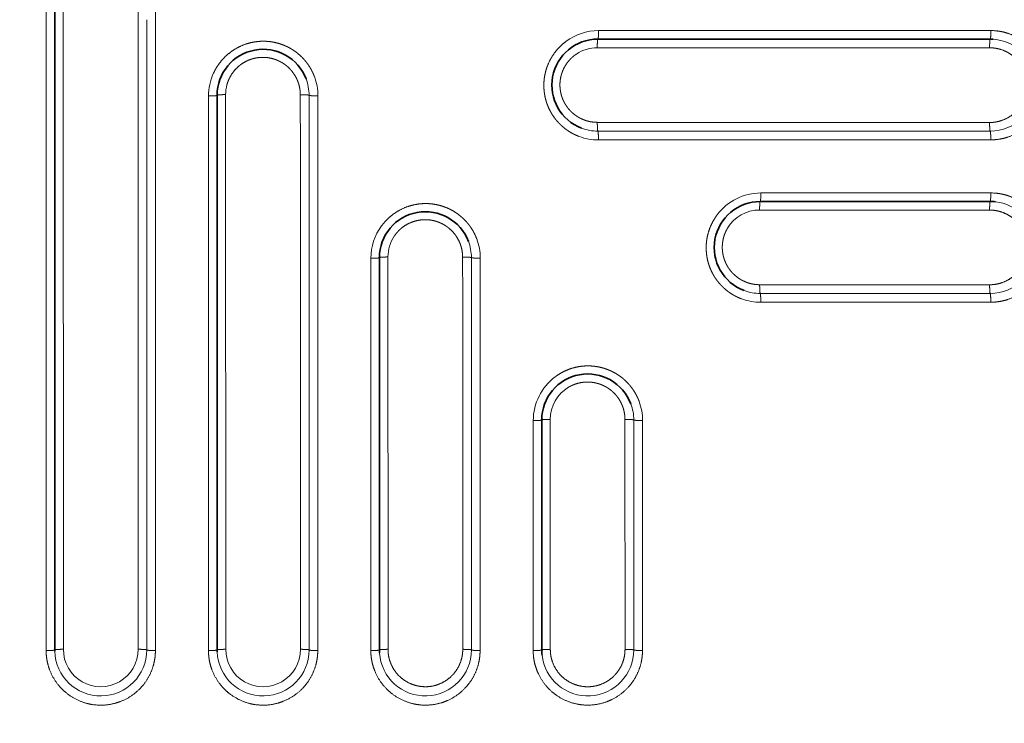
# Model space of a CAD drawing. Extents: x 117 to 1015, y -24 to 896.
# Tile 9 of 24: x 736 to 907, y 98 to 220. Entities that reach past the tile are written whole.
import ezdxf
from ezdxf.enums import TextEntityAlignment as Align

# ---------------------------------------------------------------- set-up
doc = ezdxf.new("R2010")
doc.units = 0
doc.layers.get('0').update_dxf_attribs({"lineweight": 13})
doc.styles.get("Standard").update_dxf_attribs({"font": 'isocp.shx'})
doc.dimstyles.get("Standard").update_dxf_attribs({"dimtxt": 2.5, "dimasz": 2.5, "dimexe": 1.25, "dimexo": 0.625, "dimtad": 1, "dimcen": 2.5, "dimadec": 0, "dimazin": 0, "dimtfac": 1, "dimtmove": 0, "dimatfit": 0, "dimfxl": 0, "dimarcsym": 0})

# ---------------------------------------------------------------- blocks, each defined once
blk = doc.blocks.new('*D')
at = {"color": 7, "lineweight": 13}
for p, q in [((222.5, 820.5), (131.37, 820.5)), ((133.37, 20.5), (133.37, 820.5)), ((524.07, 494.39), (625.89, 387.57)), ((194.5, 48.5), (194.5, -23.6)), ((994.5, 48.5), (994.5, -23.6)), ((222.5, 20.5), (131.37, 20.5)), ((194.5, -21.6), (994.5, -21.6))]:
    blk.add_line(p, q, dxfattribs=at)
for points in [[(133.89, 818.57), (133.37, 820.5), (132.85, 818.57)], [(564.81, 452.39), (563.11, 453.43), (564.06, 451.68)], [(624.19, 388.61), (625.89, 387.57), (624.94, 389.32)], [(132.85, 22.43), (133.37, 20.5), (133.89, 22.43)], [(196.43, -21.08), (194.5, -21.6), (196.43, -22.12)], [(992.57, -22.12), (994.5, -21.6), (992.57, -21.08)]]:
    blk.add_lwpolyline(points, dxfattribs=at)
for s, rotation, p, p2 in [('%%c', 313.6296, (525.52, 495.77), (532.6, 488.33)), ('91', 313.6296, (533.29, 487.61), (551.98, 468)), ('800', 90, (131.37, 399.48), (131.37, 441.52))]:
    blk.add_text(s, height=14, rotation=rotation, dxfattribs=at).set_placement(p, p2, align=Align.FIT)
blk.add_text('800', height=14, dxfattribs=at).set_placement((573.48, -19.6), (615.52, -19.6), align=Align.FIT)
blk = doc.blocks.new('BLOCK8')
at = {"color": 7, "lineweight": 13}
for p, q in [((145.8, -310.12), (145.81, -185.42)), ((148.78, -185.42), (148.79, -309.89)), ((161.79, -309.89), (161.78, -197.48)), ((163.29, -200.38), (163.29, -310)), ((164.81, -200.5), (164.8, -310.11)), ((310.11, -202.27), (241.88, -202.28)), ((309.89, -205.26), (241.65, -205.25)), ((174.03, -310.11), (174.04, -213.65)), ((177.03, -309.89), (177.02, -213.41)), ((248.51, -218.25), (309.89, -218.26)), ((251.24, -219.76), (310, -219.76)), ((251.35, -221.29), (310.1, -221.27)), ((190.01, -223.35), (190.02, -309.89)), ((191.53, -226.18), (191.53, -310)), ((193.05, -226.29), (193.04, -310.11)), ((310.1, -230.51), (270.11, -230.52)), ((309.9, -233.49), (269.89, -233.48)), ((202.27, -310.11), (202.28, -241.88)), ((205.26, -309.89), (205.25, -241.65)), ((272.46, -246.47), (309.9, -246.48)), ((274.99, -248), (310, -248)), ((218.25, -248.51), (218.26, -309.89)), ((275.09, -249.53), (310.1, -249.52)), ((219.76, -251.24), (219.76, -310)), ((221.29, -251.35), (221.27, -310.1)), ((230.51, -310.1), (230.52, -270.11)), ((233.49, -309.9), (233.48, -269.89)), ((246.47, -272.46), (246.48, -309.9)), ((248, -274.99), (248, -310)), ((249.53, -275.09), (249.52, -310.1))]:
    blk.add_line(p, q, dxfattribs=at)
at = {"color": 7, "lineweight": 35}
for p, q in [((147.29, -310), (147.29, -185.29)), ((241.76, -203.77), (310, -203.77)), ((175.53, -310), (175.53, -213.53)), ((270, -232), (310, -232)), ((203.76, -310), (203.76, -241.77)), ((232, -310), (232, -270))]:
    blk.add_line(p, q, dxfattribs=at)
at = {"color": 7, "lineweight": 13, "ltscale": 0.069456}
blk.add_line((164.81, -197.72), (164.81, -200.5), dxfattribs=at)
at = {"color": 7, "lineweight": 13, "ltscale": 0.24792}
blk.add_line((190, -213.43), (190.01, -223.35), dxfattribs=at)
at = {"color": 7, "lineweight": 13, "ltscale": 0.248311}
blk.add_line((191.53, -213.53), (191.53, -223.46), dxfattribs=at)
at = {"color": 7, "lineweight": 13, "ltscale": 0.248703}
blk.add_line((193.05, -223.57), (193.06, -213.62), dxfattribs=at)
at = {"color": 7, "lineweight": 13, "ltscale": 0.171174}
for p, q in [((248.51, -218.25), (241.66, -218.23)), ((218.23, -241.66), (218.25, -248.51))]:
    blk.add_line(p, q, dxfattribs=at)
at = {"color": 7, "lineweight": 13, "ltscale": 0.171443}
for p, q in [((248.62, -219.76), (241.76, -219.76)), ((219.76, -241.76), (219.76, -248.62))]:
    blk.add_line(p, q, dxfattribs=at)
at = {"color": 7, "lineweight": 13, "ltscale": 0.065445}
blk.add_line((251.24, -219.76), (248.62, -219.76), dxfattribs=at)
at = {"color": 7, "lineweight": 13, "ltscale": 0.171709}
for p, q in [((241.86, -221.3), (248.73, -221.29)), ((221.29, -248.73), (221.3, -241.86))]:
    blk.add_line(p, q, dxfattribs=at)
at = {"color": 7, "lineweight": 13, "ltscale": 0.065549}
blk.add_line((248.73, -221.29), (251.35, -221.29), dxfattribs=at)
at = {"color": 7, "lineweight": 13, "ltscale": 0.067872}
blk.add_line((191.53, -223.46), (191.53, -226.18), dxfattribs=at)
at = {"color": 7, "lineweight": 13, "ltscale": 0.067978}
blk.add_line((193.05, -226.29), (193.05, -223.57), dxfattribs=at)
at = {"color": 7, "lineweight": 13, "ltscale": 0.063913}
for p, q in [((272.46, -246.47), (269.9, -246.47)), ((246.47, -269.9), (246.47, -272.46))]:
    blk.add_line(p, q, dxfattribs=at)
at = {"color": 7, "lineweight": 13, "ltscale": 0.064013}
for p, q in [((272.56, -248), (270, -248)), ((248, -270), (248, -272.56))]:
    blk.add_line(p, q, dxfattribs=at)
at = {"color": 7, "lineweight": 13, "ltscale": 0.060858}
for p, q in [((274.99, -248), (272.56, -248)), ((248, -272.56), (248, -274.99))]:
    blk.add_line(p, q, dxfattribs=at)
at = {"color": 7, "lineweight": 13, "ltscale": 0.065446}
blk.add_line((219.76, -248.62), (219.76, -251.24), dxfattribs=at)
at = {"color": 7, "lineweight": 13, "ltscale": 0.065546}
blk.add_line((221.29, -251.35), (221.29, -248.73), dxfattribs=at)
at = {"color": 7, "lineweight": 13, "ltscale": 0.064113}
for p, q in [((270.09, -249.53), (272.66, -249.53)), ((249.53, -272.66), (249.53, -270.09))]:
    blk.add_line(p, q, dxfattribs=at)
at = {"color": 7, "lineweight": 13, "ltscale": 0.060953}
for p, q in [((272.66, -249.53), (275.09, -249.53)), ((249.53, -275.09), (249.53, -272.66))]:
    blk.add_line(p, q, dxfattribs=at)
at = {"color": 7, "lineweight": 13, "ltscale": 0.006558}
blk.add_line((145.8, -310.12), (145.8, -310.38), dxfattribs=at)
at = {"color": 7, "lineweight": 35, "ltscale": 0.005523}
blk.add_line((147.29, -310), (147.3, -310.22), dxfattribs=at)
at = {"color": 7, "lineweight": 35}
for centre, radius, start, end in [((241.76, -211.76), 8, 90, 249.234), ((310, -211.76), 8, 86.223, 90), ((183.53, -213.53), 8, 20.9556, 180.0003), ((270, -240), 8, 90, 249.4951), ((310, -240), 8, 83.5537, 90), ((211.76, -241.77), 8, 20.766, 180.0007), ((255, -255), 100, 270, 360), ((240, -270), 8, 20.5049, 180), ((183.53, -310), 8, 180, 182.4087), ((211.76, -310), 8, 180, 183.777), ((240, -310), 8, 180, 186.4463)]:
    blk.add_arc(centre, radius, start, end, dxfattribs=at)
at = {"color": 7, "lineweight": 13}
for centre, radius, start, end in [((241.88, -211.78), 9.5, 90.0095, 126.4192), ((310, -211.76), 8, 270.0268, 86.1913), ((310.11, -211.77), 9.5, 86.2307, 90.0085), ((241.65, -211.75), 6.5, 89.9909, 123.9411), ((183.54, -213.65), 9.5, 155.8148, 179.9943), ((183.58, -213.61), 9.49, 359.911, 20.8842), ((183.52, -213.41), 6.5, 164.8573, 180.0054), ((183.53, -213.53), 8, 0.0042, 20.9533), ((241.84, -211.81), 9.49, 249.3024, 270.0898), ((241.76, -211.77), 7.99, 249.2321, 270.0006), ((270.11, -240.02), 9.5, 90.0181, 143.044), ((310.11, -240.01), 9.5, 83.5652, 90.0138), ((310, -240), 8, 270.0204, 83.5252), ((269.89, -239.98), 6.5, 89.9852, 149.147), ((211.78, -241.88), 9.5, 143.5812, 179.9901), ((211.75, -241.65), 6.5, 146.0589, 180.0091), ((211.77, -241.76), 7.99, 0.0018, 20.7659), ((211.81, -241.84), 9.49, 359.9097, 20.6979), ((270, -240), 8, 249.4989, 269.994), ((270.08, -240.04), 9.49, 249.5684, 270.0884), ((255, -255), 106, 270, 360), ((240.02, -270.11), 9.5, 126.9593, 179.9786), ((239.98, -269.89), 6.5, 120.853, 180.0148), ((240.04, -270.08), 9.49, 359.9116, 20.4316), ((240, -270), 8, 0.0028, 20.5043), ((155.29, -309.89), 6.5, 179.988, 360.0037), ((183.53, -309.89), 6.5, 179.9835, 360.0039), ((155.29, -310), 8, 181.6167, 359.9676), ((183.53, -310.11), 9.5, 179.9945, 182.4036), ((183.53, -310), 8, 182.4421, 359.9698), ((211.77, -310.11), 9.5, 179.9915, 183.7694), ((211.76, -310), 8, 183.8084, 359.9735), ((240.01, -310.11), 9.5, 179.9862, 186.4348), ((240, -310), 8, 186.4745, 359.98)]:
    blk.add_arc(centre, radius, start, end, dxfattribs=at)
for points, knots in [([(241.65, -205.25), (241.65, -204.94), (241.66, -204.64), (241.67, -204.34), (241.7, -204), (241.73, -203.82), (241.74, -203.79), (241.75, -203.77), (241.76, -203.77), (241.76, -203.77), (241.76, -203.77), (241.76, -203.77)], [0, 0, 0, 0, 0, 0, 2.201786, 2.201786, 2.201786, 2.839505, 2.839505, 2.839505, 2.932595, 2.932595, 2.932595, 2.932595, 2.932595, 2.932595]), ([(241.76, -203.77), (241.78, -203.77), (241.79, -203.75), (241.8, -203.72), (241.82, -203.59), (241.85, -203.36), (241.86, -203.18), (241.87, -202.9), (241.88, -202.6), (241.88, -202.49), (241.88, -202.39), (241.88, -202.28)], [0, 0, 0, 0, 0, 0, 0.716437, 0.716437, 0.716437, 2.18263, 2.18263, 2.18263, 2.947378, 2.947378, 2.947378, 2.947378, 2.947378, 2.947378]), ([(309.89, -205.26), (309.89, -204.95), (309.9, -204.65), (309.91, -204.35), (309.93, -204.01), (309.97, -203.82), (309.98, -203.79), (309.99, -203.77), (310, -203.77), (310, -203.77), (310, -203.77), (310, -203.77)], [0, 0, 0, 0, 0, 0, 2.215371, 2.215371, 2.215371, 2.857215, 2.857215, 2.857215, 2.951021, 2.951021, 2.951021, 2.951021, 2.951021, 2.951021]), ([(310, -203.77), (310.01, -203.77), (310.02, -203.75), (310.03, -203.73), (310.05, -203.62), (310.07, -203.45), (310.08, -203.33), (310.1, -203.05), (310.1, -202.75), (310.11, -202.59), (310.11, -202.43), (310.11, -202.27)], [0, 0, 0, 0, 0, 0, 0.66326, 0.66326, 0.66326, 1.806744, 1.806744, 1.806744, 2.963477, 2.963477, 2.963477, 2.963477, 2.963477, 2.963477]), ([(310.1, -221.27), (311.11, -221.27), (312.12, -221.14), (313.11, -220.87), (314.98, -220.08), (316.59, -218.82), (317.3, -218.09), (318.52, -216.46), (319.27, -214.56), (319.51, -213.57), (319.73, -211.54), (319.42, -209.53), (319.12, -208.55), (318.29, -206.69), (317, -205.12), (316.25, -204.42), (314.77, -203.37), (313.08, -202.7), (312.31, -202.48), (311.53, -202.35), (310.74, -202.29)], [0, 0, 0, 0, 0, 0, 7.174723, 7.174723, 7.174723, 14.344758, 14.344758, 14.344758, 21.512167, 21.512167, 21.512167, 28.678364, 28.678364, 28.678364, 35.846443, 35.846443, 35.846443, 41.489415, 41.489415, 41.489415, 41.489415, 41.489415, 41.489415]), ([(192.44, -210.23), (192.38, -210.08), (192.32, -209.93), (192.26, -209.78), (192.12, -209.47), (191.96, -209.16), (191.87, -208.99), (191.69, -208.69), (191.5, -208.38), (191.4, -208.24), (191.15, -207.88), (190.88, -207.54), (190.71, -207.35), (190.44, -207.05), (190.15, -206.76), (190.05, -206.67), (189.84, -206.48), (189.62, -206.3), (189.52, -206.21), (189.25, -206), (188.98, -205.81), (188.82, -205.7), (188.44, -205.46), (188.05, -205.24), (187.83, -205.13), (187.14, -204.8), (186.45, -204.55), (185.99, -204.42), (184.69, -204.13), (183.47, -204.08), (182.71, -204.12), (181.07, -204.37), (179.63, -204.92), (178.89, -205.3), (177.44, -206.24), (176.26, -207.46), (175.72, -208.16), (175.25, -208.93), (174.88, -209.76)], [0, 0, 0, 0, 0, 0, 0.951898, 0.951898, 0.951898, 1.969883, 1.969883, 1.969883, 2.899406, 2.899406, 2.899406, 4.260995, 4.260995, 4.260995, 4.981276, 4.981276, 4.981276, 5.701557, 5.701557, 5.701557, 6.712981, 6.712981, 6.712981, 8.093059, 8.093059, 8.093059, 10.99936, 10.99936, 10.99936, 16.419169, 16.419169, 16.419169, 23.365299, 23.365299, 23.365299, 30.966867, 30.966867, 30.966867, 30.966867, 30.966867, 30.966867]), ([(236.24, -204.14), (235.25, -204.87), (234.38, -205.75), (233.65, -206.79), (232.84, -208.42), (232.45, -210.36), (232.37, -210.94), (232.33, -211.9), (232.42, -212.92), (232.47, -213.3), (232.6, -214.01), (232.82, -214.75), (232.93, -215.09), (233.13, -215.59), (233.38, -216.09), (233.46, -216.25), (233.62, -216.55), (233.8, -216.84), (233.89, -216.99), (234.13, -217.34), (234.39, -217.68), (234.54, -217.88), (234.84, -218.22), (235.15, -218.54), (235.29, -218.67), (235.57, -218.93), (235.86, -219.17), (236, -219.29), (236.29, -219.51), (236.57, -219.7), (236.71, -219.79), (237.05, -220.01), (237.39, -220.2), (237.6, -220.3), (237.9, -220.44), (238.2, -220.57), (238.3, -220.61), (238.39, -220.65), (238.49, -220.69)], [0, 0, 0, 0, 0, 0, 11.358157, 11.358157, 11.358157, 15.954831, 15.954831, 15.954831, 18.545552, 18.545552, 18.545552, 20.734168, 20.734168, 20.734168, 21.699949, 21.699949, 21.699949, 22.604389, 22.604389, 22.604389, 23.942661, 23.942661, 23.942661, 24.912123, 24.912123, 24.912123, 25.907127, 25.907127, 25.907127, 26.796866, 26.796866, 26.796866, 28.132437, 28.132437, 28.132437, 28.777203, 28.777203, 28.777203, 28.777203, 28.777203, 28.777203]), ([(309.89, -205.26), (310.56, -205.26), (311.23, -205.34), (311.88, -205.52), (313.13, -206.02), (314.21, -206.83), (314.7, -207.3), (315.53, -208.36), (316.08, -209.59), (316.27, -210.24), (316.48, -211.57), (316.34, -212.91), (316.19, -213.57), (315.72, -214.83), (314.94, -215.94), (314.48, -216.43), (313.39, -217.35), (312.1, -217.94), (311.38, -218.15), (310.63, -218.26), (309.89, -218.26)], [0, 0, 0, 0, 0, 0, 5.162913, 5.162913, 5.162913, 10.326336, 10.326336, 10.326336, 15.484303, 15.484303, 15.484303, 20.641363, 20.641363, 20.641363, 25.799934, 25.799934, 25.799934, 31.528512, 31.528512, 31.528512, 31.528512, 31.528512, 31.528512]), ([(177.24, -211.71), (177.44, -210.98), (177.73, -210.31), (178.11, -209.7), (178.97, -208.65), (180.07, -207.84), (180.65, -207.52), (181.57, -207.16), (182.62, -206.97), (182.95, -206.94), (183.59, -206.91), (184.26, -206.96), (184.58, -207.01), (185.17, -207.13), (185.79, -207.34), (186.07, -207.45), (186.49, -207.65), (186.89, -207.89), (187.02, -207.96), (187.23, -208.11), (187.44, -208.26), (187.52, -208.33), (187.69, -208.47), (187.86, -208.61), (187.94, -208.69), (188.14, -208.88), (188.32, -209.08), (188.43, -209.2), (188.63, -209.45), (188.82, -209.7), (188.9, -209.82), (189.1, -210.12), (189.26, -210.43), (189.35, -210.6), (189.52, -210.96), (189.65, -211.32), (189.71, -211.5), (189.82, -211.88), (189.89, -212.25), (189.93, -212.44), (189.97, -212.76), (189.99, -213.07), (190, -213.19), (190, -213.31), (190, -213.43)], [0, 0, 0, 0, 0, 0, 6.426201, 6.426201, 6.426201, 12.290025, 12.290025, 12.290025, 14.860378, 14.860378, 14.860378, 17.027364, 17.027364, 17.027364, 18.805874, 18.805874, 18.805874, 19.598687, 19.598687, 19.598687, 20.169805, 20.169805, 20.169805, 20.740923, 20.740923, 20.740923, 21.592794, 21.592794, 21.592794, 22.408023, 22.408023, 22.408023, 23.560687, 23.560687, 23.560687, 24.764498, 24.764498, 24.764498, 26.119255, 26.119255, 26.119255, 27.030578, 27.030578, 27.030578, 27.030578, 27.030578, 27.030578]), ([(238.02, -206.36), (237.51, -206.7), (237.05, -207.09), (236.64, -207.54), (236.07, -208.33), (235.64, -209.25), (235.51, -209.6), (235.35, -210.11), (235.25, -210.67), (235.22, -210.84), (235.18, -211.16), (235.16, -211.5), (235.16, -211.66), (235.16, -211.98), (235.19, -212.32), (235.2, -212.48), (235.25, -212.79), (235.31, -213.1), (235.34, -213.26), (235.42, -213.55), (235.52, -213.85), (235.57, -213.99), (235.67, -214.26), (235.8, -214.53), (235.87, -214.67), (235.98, -214.89), (236.11, -215.11), (236.17, -215.2), (236.28, -215.37), (236.41, -215.55), (236.47, -215.64), (236.6, -215.81), (236.74, -215.97), (236.82, -216.06), (236.96, -216.22), (237.12, -216.37), (237.2, -216.45), (237.4, -216.64), (237.61, -216.81), (237.74, -216.91), (238.03, -217.13), (238.32, -217.31), (238.48, -217.4), (238.82, -217.58), (239.14, -217.72), (239.3, -217.79), (239.64, -217.92), (239.98, -218.01), (240.15, -218.06), (240.58, -218.15), (240.98, -218.2), (241.21, -218.22), (241.44, -218.23), (241.66, -218.23)], [0, 0, 0, 0, 0, 0, 6.458373, 6.458373, 6.458373, 10.113418, 10.113418, 10.113418, 11.597716, 11.597716, 11.597716, 12.967111, 12.967111, 12.967111, 14.197507, 14.197507, 14.197507, 15.279321, 15.279321, 15.279321, 16.243378, 16.243378, 16.243378, 17.092698, 17.092698, 17.092698, 17.664862, 17.664862, 17.664862, 18.235359, 18.235359, 18.235359, 18.810842, 18.810842, 18.810842, 19.386325, 19.386325, 19.386325, 20.271548, 20.271548, 20.271548, 21.399796, 21.399796, 21.399796, 22.573934, 22.573934, 22.573934, 23.907206, 23.907206, 23.907206, 25.860241, 25.860241, 25.860241, 25.860241, 25.860241, 25.860241]), ([(174.04, -213.65), (174.35, -213.65), (174.65, -213.64), (174.95, -213.63), (175.29, -213.6), (175.47, -213.56), (175.5, -213.56), (175.52, -213.55), (175.53, -213.53), (175.53, -213.53), (175.53, -213.53), (175.53, -213.53)], [0, 0, 0, 0, 0, 0, 2.190059, 2.190059, 2.190059, 2.822048, 2.822048, 2.822048, 2.913415, 2.913415, 2.913415, 2.913415, 2.913415, 2.913415]), ([(175.53, -213.53), (175.53, -213.52), (175.55, -213.51), (175.58, -213.5), (175.71, -213.47), (175.94, -213.45), (176.11, -213.43), (176.4, -213.42), (176.7, -213.41), (176.81, -213.41), (176.91, -213.41), (177.02, -213.41)], [0, 0, 0, 0, 0, 0, 0.711334, 0.711334, 0.711334, 2.170346, 2.170346, 2.170346, 2.932881, 2.932881, 2.932881, 2.932881, 2.932881, 2.932881]), ([(191.53, -213.53), (191.53, -213.52), (191.51, -213.51), (191.49, -213.5), (191.38, -213.48), (191.22, -213.47), (191.09, -213.46), (190.81, -213.44), (190.5, -213.43), (190.33, -213.43), (190.16, -213.43), (190, -213.43)], [0, 0, 0, 0, 0, 0, 0.629106, 0.629106, 0.629106, 1.77192, 1.77192, 1.77192, 2.974114, 2.974114, 2.974114, 2.974114, 2.974114, 2.974114]), ([(193.06, -213.62), (192.76, -213.62), (192.45, -213.62), (192.14, -213.61), (191.79, -213.59), (191.6, -213.56), (191.57, -213.55), (191.54, -213.54), (191.53, -213.53), (191.53, -213.53), (191.53, -213.53), (191.53, -213.53)], [0, 0, 0, 0, 0, 0, 2.232866, 2.232866, 2.232866, 2.878665, 2.878665, 2.878665, 2.972931, 2.972931, 2.972931, 2.972931, 2.972931, 2.972931]), ([(241.66, -218.23), (241.66, -218.54), (241.67, -218.85), (241.68, -219.15), (241.7, -219.5), (241.73, -219.69), (241.74, -219.73), (241.75, -219.75), (241.76, -219.76), (241.76, -219.76), (241.76, -219.76), (241.76, -219.76)], [0, 0, 0, 0, 0, 0, 2.224908, 2.224908, 2.224908, 2.86813, 2.86813, 2.86813, 2.961884, 2.961884, 2.961884, 2.961884, 2.961884, 2.961884]), ([(309.89, -218.26), (309.89, -218.56), (309.9, -218.87), (309.91, -219.17), (309.93, -219.52), (309.97, -219.7), (309.98, -219.73), (309.99, -219.76), (310, -219.76), (310, -219.76), (310, -219.76), (310, -219.76)], [0, 0, 0, 0, 0, 0, 2.225336, 2.225336, 2.225336, 2.86956, 2.86956, 2.86956, 2.963641, 2.963641, 2.963641, 2.963641, 2.963641, 2.963641]), ([(241.76, -219.76), (241.77, -219.77), (241.78, -219.78), (241.79, -219.81), (241.81, -219.91), (241.82, -220.08), (241.83, -220.21), (241.85, -220.49), (241.85, -220.8), (241.86, -220.97), (241.86, -221.13), (241.86, -221.3)], [0, 0, 0, 0, 0, 0, 0.632046, 0.632046, 0.632046, 1.779851, 1.779851, 1.779851, 2.986548, 2.986548, 2.986548, 2.986548, 2.986548, 2.986548]), ([(310, -219.76), (310.01, -219.77), (310.02, -219.78), (310.03, -219.81), (310.05, -219.94), (310.07, -220.17), (310.08, -220.35), (310.1, -220.64), (310.1, -220.95), (310.1, -221.06), (310.1, -221.17), (310.1, -221.27)], [0, 0, 0, 0, 0, 0, 0.703844, 0.703844, 0.703844, 2.17945, 2.17945, 2.17945, 2.9722, 2.9722, 2.9722, 2.9722, 2.9722, 2.9722]), ([(270, -232), (270.01, -232), (270.02, -231.99), (270.03, -231.96), (270.05, -231.86), (270.07, -231.69), (270.08, -231.57), (270.09, -231.29), (270.1, -230.99), (270.11, -230.84), (270.11, -230.68), (270.11, -230.52)], [0, 0, 0, 0, 0, 0, 0.659158, 0.659158, 0.659158, 1.794679, 1.794679, 1.794679, 2.943593, 2.943593, 2.943593, 2.943593, 2.943593, 2.943593]), ([(310, -232), (310.01, -232), (310.02, -231.99), (310.03, -231.96), (310.05, -231.86), (310.07, -231.69), (310.07, -231.56), (310.09, -231.29), (310.1, -230.99), (310.1, -230.83), (310.1, -230.67), (310.1, -230.51)], [0, 0, 0, 0, 0, 0, 0.662438, 0.662438, 0.662438, 1.80404, 1.80404, 1.80404, 2.958773, 2.958773, 2.958773, 2.958773, 2.958773, 2.958773]), ([(310.1, -249.52), (311.11, -249.52), (312.11, -249.38), (313.1, -249.11), (314.98, -248.32), (316.58, -247.06), (317.29, -246.33), (318.51, -244.7), (319.26, -242.8), (319.5, -241.81), (319.73, -239.78), (319.41, -237.77), (319.12, -236.79), (318.28, -234.93), (316.99, -233.36), (316.25, -232.66), (314.84, -231.66), (313.24, -231), (312.57, -230.79), (311.87, -230.65), (311.17, -230.57)], [0, 0, 0, 0, 0, 0, 7.172328, 7.172328, 7.172328, 14.343253, 14.343253, 14.343253, 21.51209, 21.51209, 21.51209, 28.678887, 28.678887, 28.678887, 35.846452, 35.846452, 35.846452, 40.864474, 40.864474, 40.864474, 40.864474, 40.864474, 40.864474]), ([(220.69, -238.49), (220.63, -238.34), (220.57, -238.19), (220.51, -238.04), (220.37, -237.74), (220.21, -237.43), (220.13, -237.27), (219.96, -236.98), (219.78, -236.68), (219.68, -236.54), (219.45, -236.2), (219.19, -235.87), (219.02, -235.67), (218.68, -235.28), (218.3, -234.92), (218.1, -234.73), (217.74, -234.43), (217.37, -234.15), (217.21, -234.04), (216.69, -233.69), (216.17, -233.4), (215.81, -233.23), (214.98, -232.88), (214.17, -232.64), (213.71, -232.54), (212.41, -232.32), (211.22, -232.33), (210.47, -232.41), (208.42, -232.83), (206.71, -233.71), (205.71, -234.43), (204.85, -235.28), (204.14, -236.24)], [0, 0, 0, 0, 0, 0, 0.992998, 0.992998, 0.992998, 2.0022, 2.0022, 2.0022, 2.915594, 2.915594, 2.915594, 4.240881, 4.240881, 4.240881, 5.597788, 5.597788, 5.597788, 6.636449, 6.636449, 6.636449, 8.873073, 8.873073, 8.873073, 11.848343, 11.848343, 11.848343, 17.672162, 17.672162, 17.672162, 28.732846, 28.732846, 28.732846, 28.732846, 28.732846, 28.732846]), ([(269.89, -233.48), (269.89, -233.18), (269.9, -232.87), (269.91, -232.58), (269.93, -232.24), (269.97, -232.06), (269.98, -232.03), (269.99, -232.01), (270, -232), (270, -232), (270, -232), (270, -232)], [0, 0, 0, 0, 0, 0, 2.196808, 2.196808, 2.196808, 2.83298, 2.83298, 2.83298, 2.925794, 2.925794, 2.925794, 2.925794, 2.925794, 2.925794]), ([(309.9, -233.49), (309.9, -233.18), (309.9, -232.88), (309.91, -232.58), (309.94, -232.24), (309.97, -232.06), (309.98, -232.03), (309.99, -232.01), (310, -232), (310, -232), (310, -232), (310, -232)], [0, 0, 0, 0, 0, 0, 2.211507, 2.211507, 2.211507, 2.852467, 2.852467, 2.852467, 2.94622, 2.94622, 2.94622, 2.94622, 2.94622, 2.94622]), ([(262.52, -234.31), (261.94, -235.08), (261.44, -235.94), (261.03, -236.93), (260.63, -238.43), (260.58, -240.18), (260.6, -240.72), (260.69, -241.61), (260.92, -242.56), (261.02, -242.9), (261.24, -243.54), (261.54, -244.2), (261.69, -244.49), (261.92, -244.9), (262.18, -245.3), (262.24, -245.4), (262.38, -245.6), (262.53, -245.8), (262.61, -245.89), (262.76, -246.09), (262.93, -246.28), (263.01, -246.38), (263.19, -246.57), (263.36, -246.75), (263.46, -246.84), (263.69, -247.07), (263.93, -247.28), (264.08, -247.4), (264.4, -247.66), (264.73, -247.89), (264.91, -248.01), (265.28, -248.24), (265.64, -248.44), (265.83, -248.53), (266.13, -248.68), (266.42, -248.8), (266.54, -248.85), (266.65, -248.89), (266.76, -248.94)], [0, 0, 0, 0, 0, 0, 10.031914, 10.031914, 10.031914, 14.299271, 14.299271, 14.299271, 16.646337, 16.646337, 16.646337, 18.558266, 18.558266, 18.558266, 19.199723, 19.199723, 19.199723, 19.84118, 19.84118, 19.84118, 20.501755, 20.501755, 20.501755, 21.160157, 21.160157, 21.160157, 22.180437, 22.180437, 22.180437, 23.410272, 23.410272, 23.410272, 24.727379, 24.727379, 24.727379, 25.561205, 25.561205, 25.561205, 25.561205, 25.561205, 25.561205]), ([(309.9, -233.49), (310.57, -233.49), (311.23, -233.57), (311.89, -233.75), (313.14, -234.25), (314.22, -235.06), (314.7, -235.53), (315.54, -236.59), (316.08, -237.82), (316.27, -238.47), (316.48, -239.8), (316.35, -241.14), (316.19, -241.8), (315.72, -243.06), (314.95, -244.17), (314.49, -244.66), (313.4, -245.58), (312.1, -246.17), (311.38, -246.38), (310.64, -246.48), (309.9, -246.48)], [0, 0, 0, 0, 0, 0, 5.162249, 5.162249, 5.162249, 10.325504, 10.325504, 10.325504, 15.483322, 15.483322, 15.483322, 20.639591, 20.639591, 20.639591, 25.796729, 25.796729, 25.796729, 31.52292, 31.52292, 31.52292, 31.52292, 31.52292, 31.52292]), ([(206.36, -238.02), (206.81, -237.34), (207.36, -236.74), (208.02, -236.23), (209.14, -235.6), (210.48, -235.26), (210.95, -235.18), (211.74, -235.13), (212.6, -235.21), (212.91, -235.26), (213.37, -235.36), (213.85, -235.52), (213.99, -235.57), (214.27, -235.68), (214.55, -235.81), (214.68, -235.87), (214.99, -236.04), (215.3, -236.23), (215.49, -236.36), (215.75, -236.55), (216, -236.77), (216.09, -236.84), (216.25, -236.99), (216.41, -237.15), (216.49, -237.24), (216.82, -237.6), (217.11, -238), (217.3, -238.29), (217.67, -238.97), (217.93, -239.64), (218.03, -239.99), (218.15, -240.55), (218.21, -241.08), (218.23, -241.28), (218.23, -241.47), (218.23, -241.66)], [0, 0, 0, 0, 0, 0, 7.762243, 7.762243, 7.762243, 11.713965, 11.713965, 11.713965, 13.884968, 13.884968, 13.884968, 14.811303, 14.811303, 14.811303, 15.647865, 15.647865, 15.647865, 16.78164, 16.78164, 16.78164, 17.364308, 17.364308, 17.364308, 17.946976, 17.946976, 17.946976, 19.973872, 19.973872, 19.973872, 22.453488, 22.453488, 22.453488, 23.987815, 23.987815, 23.987815, 23.987815, 23.987815, 23.987815]), ([(264.31, -236.65), (264.07, -237.04), (263.87, -237.47), (263.69, -237.93), (263.48, -238.72), (263.4, -239.61), (263.38, -239.96), (263.41, -240.58), (263.52, -241.26), (263.59, -241.57), (263.72, -242), (263.9, -242.46), (263.95, -242.59), (264.07, -242.84), (264.2, -243.09), (264.27, -243.21), (264.39, -243.42), (264.52, -243.62), (264.58, -243.7), (264.7, -243.86), (264.82, -244.02), (264.89, -244.1), (265.05, -244.3), (265.23, -244.48), (265.33, -244.59), (265.54, -244.79), (265.77, -244.98), (265.87, -245.07), (266.13, -245.27), (266.39, -245.44), (266.53, -245.53), (266.83, -245.7), (267.12, -245.84), (267.27, -245.91), (267.58, -246.04), (267.88, -246.15), (268.04, -246.2), (268.54, -246.34), (269.01, -246.42), (269.32, -246.45), (269.61, -246.47), (269.9, -246.47)], [0, 0, 0, 0, 0, 0, 5.286298, 5.286298, 5.286298, 8.390097, 8.390097, 8.390097, 10.611962, 10.611962, 10.611962, 11.505419, 11.505419, 11.505419, 12.284881, 12.284881, 12.284881, 12.818847, 12.818847, 12.818847, 13.35504, 13.35504, 13.35504, 14.157943, 14.157943, 14.157943, 14.95792, 14.95792, 14.95792, 16.01203, 16.01203, 16.01203, 17.162468, 17.162468, 17.162468, 18.493366, 18.493366, 18.493366, 21.40013, 21.40013, 21.40013, 21.40013, 21.40013, 21.40013]), ([(202.28, -241.88), (202.58, -241.88), (202.89, -241.87), (203.19, -241.86), (203.53, -241.84), (203.71, -241.8), (203.74, -241.79), (203.76, -241.78), (203.76, -241.77), (203.76, -241.77), (203.76, -241.77), (203.76, -241.77)], [0, 0, 0, 0, 0, 0, 2.182813, 2.182813, 2.182813, 2.812125, 2.812125, 2.812125, 2.902872, 2.902872, 2.902872, 2.902872, 2.902872, 2.902872]), ([(203.76, -241.77), (203.76, -241.75), (203.78, -241.74), (203.81, -241.73), (203.94, -241.71), (204.17, -241.68), (204.35, -241.67), (204.63, -241.66), (204.93, -241.65), (205.04, -241.65), (205.14, -241.65), (205.25, -241.65)], [0, 0, 0, 0, 0, 0, 0.706376, 0.706376, 0.706376, 2.157057, 2.157057, 2.157057, 2.91647, 2.91647, 2.91647, 2.91647, 2.91647, 2.91647]), ([(219.76, -241.76), (219.76, -241.75), (219.75, -241.75), (219.72, -241.74), (219.62, -241.72), (219.45, -241.7), (219.32, -241.69), (219.04, -241.68), (218.73, -241.67), (218.57, -241.66), (218.4, -241.66), (218.23, -241.66)], [0, 0, 0, 0, 0, 0, 0.629597, 0.629597, 0.629597, 1.773035, 1.773035, 1.773035, 2.975702, 2.975702, 2.975702, 2.975702, 2.975702, 2.975702]), ([(221.3, -241.86), (220.99, -241.86), (220.68, -241.85), (220.38, -241.84), (220.03, -241.82), (219.84, -241.79), (219.8, -241.78), (219.78, -241.78), (219.77, -241.77), (219.77, -241.77), (219.76, -241.76), (219.76, -241.76)], [0, 0, 0, 0, 0, 0, 2.232666, 2.232666, 2.232666, 2.878395, 2.878395, 2.878395, 2.972643, 2.972643, 2.972643, 2.972643, 2.972643, 2.972643]), ([(269.9, -246.47), (269.9, -246.78), (269.9, -247.08), (269.91, -247.38), (269.94, -247.74), (269.97, -247.93), (269.98, -247.96), (269.99, -247.99), (269.99, -248), (270, -248), (270, -248), (270, -248)], [0, 0, 0, 0, 0, 0, 2.176603, 2.176603, 2.176603, 2.79854, 2.79854, 2.79854, 2.886433, 2.886433, 2.886433, 2.886433, 2.886433, 2.886433]), ([(309.9, -246.48), (309.9, -246.79), (309.9, -247.1), (309.92, -247.4), (309.94, -247.75), (309.97, -247.93), (309.98, -247.97), (309.99, -247.99), (310, -248), (310, -248), (310, -248), (310, -248)], [0, 0, 0, 0, 0, 0, 2.176529, 2.176529, 2.176529, 2.798916, 2.798916, 2.798916, 2.886942, 2.886942, 2.886942, 2.886942, 2.886942, 2.886942]), ([(270, -248), (270.01, -248), (270.01, -248.02), (270.02, -248.04), (270.04, -248.15), (270.06, -248.31), (270.07, -248.44), (270.08, -248.72), (270.09, -249.04), (270.09, -249.2), (270.09, -249.37), (270.09, -249.53)], [0, 0, 0, 0, 0, 0, 0.631991, 0.631991, 0.631991, 1.779612, 1.779612, 1.779612, 2.986214, 2.986214, 2.986214, 2.986214, 2.986214, 2.986214]), ([(310, -248), (310.01, -248), (310.02, -248.02), (310.02, -248.05), (310.05, -248.18), (310.07, -248.41), (310.08, -248.59), (310.09, -248.88), (310.09, -249.19), (310.1, -249.3), (310.1, -249.41), (310.1, -249.52)], [0, 0, 0, 0, 0, 0, 0.704145, 0.704145, 0.704145, 2.18179, 2.18179, 2.18179, 2.975176, 2.975176, 2.975176, 2.975176, 2.975176, 2.975176]), ([(248.94, -266.76), (248.88, -266.62), (248.83, -266.48), (248.77, -266.33), (248.64, -266.04), (248.49, -265.74), (248.41, -265.59), (248.25, -265.3), (248.07, -265.01), (247.98, -264.87), (247.8, -264.61), (247.61, -264.34), (247.51, -264.21), (247.26, -263.91), (246.99, -263.61), (246.83, -263.44), (246.53, -263.15), (246.23, -262.88), (246.09, -262.76), (245.8, -262.53), (245.5, -262.31), (245.34, -262.21), (244.98, -261.97), (244.62, -261.76), (244.42, -261.66), (243.79, -261.34), (243.17, -261.11), (242.77, -260.98), (241.86, -260.74), (241.02, -260.63), (240.56, -260.59), (239.08, -260.57), (237.78, -260.8), (236.92, -261.06), (235.88, -261.5), (234.96, -262.06), (234.74, -262.21), (234.52, -262.36), (234.31, -262.52)], [0, 0, 0, 0, 0, 0, 1.055006, 1.055006, 1.055006, 2.131262, 2.131262, 2.131262, 3.064487, 3.064487, 3.064487, 3.955347, 3.955347, 3.955347, 5.162312, 5.162312, 5.162312, 6.07125, 6.07125, 6.07125, 7.089111, 7.089111, 7.089111, 8.369836, 8.369836, 8.369836, 11.133036, 11.133036, 11.133036, 14.618491, 14.618491, 14.618491, 22.870778, 22.870778, 22.870778, 25.595546, 25.595546, 25.595546, 25.595546, 25.595546, 25.595546]), ([(236.65, -264.31), (236.91, -264.15), (237.19, -264.01), (237.48, -263.88), (237.94, -263.71), (238.43, -263.58), (238.6, -263.54), (239.09, -263.45), (239.61, -263.4), (239.95, -263.39), (240.46, -263.4), (240.99, -263.48), (241.15, -263.51), (241.44, -263.57), (241.75, -263.65), (241.89, -263.69), (242.17, -263.78), (242.45, -263.89), (242.59, -263.95), (242.84, -264.07), (243.1, -264.21), (243.22, -264.27), (243.43, -264.4), (243.64, -264.54), (243.72, -264.6), (243.88, -264.71), (244.05, -264.84), (244.12, -264.91), (244.32, -265.08), (244.51, -265.25), (244.62, -265.36), (244.83, -265.58), (245.02, -265.81), (245.11, -265.92), (245.31, -266.19), (245.48, -266.45), (245.57, -266.61), (245.75, -266.92), (245.89, -267.23), (245.96, -267.38), (246.09, -267.72), (246.2, -268.04), (246.25, -268.21), (246.36, -268.67), (246.43, -269.11), (246.46, -269.38), (246.47, -269.64), (246.47, -269.9)], [0, 0, 0, 0, 0, 0, 3.144204, 3.144204, 3.144204, 4.755183, 4.755183, 4.755183, 7.581177, 7.581177, 7.581177, 8.688285, 8.688285, 8.688285, 9.679989, 9.679989, 9.679989, 10.539926, 10.539926, 10.539926, 11.319555, 11.319555, 11.319555, 11.852436, 11.852436, 11.852436, 12.385318, 12.385318, 12.385318, 13.204695, 13.204695, 13.204695, 13.995041, 13.995041, 13.995041, 15.048316, 15.048316, 15.048316, 16.209572, 16.209572, 16.209572, 17.524648, 17.524648, 17.524648, 19.878747, 19.878747, 19.878747, 19.878747, 19.878747, 19.878747]), ([(230.52, -270.11), (230.82, -270.11), (231.12, -270.1), (231.42, -270.09), (231.76, -270.07), (231.94, -270.03), (231.97, -270.02), (231.99, -270.01), (232, -270), (232, -270), (232, -270), (232, -270)], [0, 0, 0, 0, 0, 0, 2.177273, 2.177273, 2.177273, 2.804742, 2.804742, 2.804742, 2.895119, 2.895119, 2.895119, 2.895119, 2.895119, 2.895119]), ([(232, -270), (232, -269.99), (232.01, -269.98), (232.04, -269.97), (232.14, -269.95), (232.31, -269.93), (232.43, -269.92), (232.71, -269.91), (233.01, -269.9), (233.16, -269.89), (233.32, -269.89), (233.48, -269.89)], [0, 0, 0, 0, 0, 0, 0.649078, 0.649078, 0.649078, 1.770737, 1.770737, 1.770737, 2.91004, 2.91004, 2.91004, 2.91004, 2.91004, 2.91004]), ([(248, -270), (248, -269.99), (247.98, -269.98), (247.96, -269.97), (247.85, -269.95), (247.69, -269.94), (247.56, -269.93), (247.28, -269.91), (246.97, -269.9), (246.8, -269.9), (246.64, -269.9), (246.47, -269.9)], [0, 0, 0, 0, 0, 0, 0.607255, 0.607255, 0.607255, 1.718758, 1.718758, 1.718758, 2.899229, 2.899229, 2.899229, 2.899229, 2.899229, 2.899229]), ([(249.53, -270.09), (249.23, -270.09), (248.92, -270.09), (248.61, -270.08), (248.26, -270.06), (248.07, -270.03), (248.04, -270.02), (248.01, -270.01), (248, -270), (248, -270), (248, -270), (248, -270)], [0, 0, 0, 0, 0, 0, 2.232401, 2.232401, 2.232401, 2.878036, 2.878036, 2.878036, 2.97226, 2.97226, 2.97226, 2.97226, 2.97226, 2.97226]), ([(147.29, -310), (147.29, -309.99), (147.31, -309.98), (147.34, -309.97), (147.47, -309.94), (147.7, -309.92), (147.88, -309.91), (148.17, -309.89), (148.47, -309.89), (148.58, -309.89), (148.69, -309.89), (148.79, -309.89)], [0, 0, 0, 0, 0, 0, 0.721803, 0.721803, 0.721803, 2.1998, 2.1998, 2.1998, 2.970243, 2.970243, 2.970243, 2.970243, 2.970243, 2.970243]), ([(163.29, -310), (163.29, -309.99), (163.28, -309.98), (163.25, -309.97), (163.11, -309.94), (162.88, -309.92), (162.7, -309.91), (162.41, -309.89), (162.11, -309.89), (162, -309.89), (161.9, -309.89), (161.79, -309.89)], [0, 0, 0, 0, 0, 0, 0.722454, 0.722454, 0.722454, 2.203099, 2.203099, 2.203099, 2.974584, 2.974584, 2.974584, 2.974584, 2.974584, 2.974584]), ([(175.53, -310), (175.53, -309.99), (175.55, -309.98), (175.58, -309.97), (175.71, -309.94), (175.94, -309.92), (176.12, -309.91), (176.4, -309.9), (176.71, -309.89), (176.81, -309.89), (176.92, -309.89), (177.03, -309.89)], [0, 0, 0, 0, 0, 0, 0.717597, 0.717597, 0.717597, 2.188788, 2.188788, 2.188788, 2.956641, 2.956641, 2.956641, 2.956641, 2.956641, 2.956641]), ([(191.53, -310), (191.53, -309.99), (191.51, -309.98), (191.47, -309.97), (191.29, -309.93), (190.99, -309.91), (190.75, -309.9), (190.46, -309.89), (190.16, -309.89), (190.12, -309.89), (190.07, -309.89), (190.02, -309.89)], [0, 0, 0, 0, 0, 0, 0.805341, 0.805341, 0.805341, 2.634864, 2.634864, 2.634864, 2.964884, 2.964884, 2.964884, 2.964884, 2.964884, 2.964884]), ([(203.76, -310), (203.76, -309.99), (203.78, -309.98), (203.8, -309.97), (203.91, -309.95), (204.08, -309.93), (204.2, -309.92), (204.48, -309.91), (204.78, -309.9), (204.94, -309.89), (205.1, -309.89), (205.26, -309.89)], [0, 0, 0, 0, 0, 0, 0.66078, 0.66078, 0.66078, 1.800838, 1.800838, 1.800838, 2.955178, 2.955178, 2.955178, 2.955178, 2.955178, 2.955178]), ([(218.26, -309.89), (218.26, -310.56), (218.17, -311.23), (218, -311.89), (217.49, -313.14), (216.68, -314.22), (216.21, -314.7), (215.15, -315.54), (213.92, -316.08), (213.27, -316.27), (211.94, -316.48), (210.59, -316.34), (209.94, -316.19), (208.67, -315.71), (207.57, -314.93), (207.07, -314.47), (206.16, -313.38), (205.57, -312.09), (205.36, -311.37), (205.26, -310.63), (205.26, -309.89)], [0, 0, 0, 0, 0, 0, 4.750654, 4.750654, 4.750654, 9.495628, 9.495628, 9.495628, 14.238662, 14.238662, 14.238662, 18.980861, 18.980861, 18.980861, 23.727625, 23.727625, 23.727625, 28.97585, 28.97585, 28.97585, 28.97585, 28.97585, 28.97585]), ([(219.76, -310), (219.76, -309.99), (219.75, -309.98), (219.72, -309.97), (219.59, -309.94), (219.36, -309.92), (219.18, -309.91), (218.89, -309.9), (218.58, -309.9), (218.47, -309.89), (218.36, -309.89), (218.26, -309.89)], [0, 0, 0, 0, 0, 0, 0.701414, 0.701414, 0.701414, 2.17308, 2.17308, 2.17308, 2.964515, 2.964515, 2.964515, 2.964515, 2.964515, 2.964515]), ([(232, -310), (232, -309.99), (232.01, -309.98), (232.04, -309.97), (232.14, -309.95), (232.31, -309.93), (232.44, -309.93), (232.71, -309.91), (233.01, -309.9), (233.17, -309.9), (233.33, -309.9), (233.49, -309.9)], [0, 0, 0, 0, 0, 0, 0.658935, 0.658935, 0.658935, 1.795663, 1.795663, 1.795663, 2.94696, 2.94696, 2.94696, 2.94696, 2.94696, 2.94696]), ([(246.48, -309.9), (246.48, -310.57), (246.4, -311.24), (246.23, -311.89), (245.72, -313.14), (244.91, -314.22), (244.44, -314.71), (243.38, -315.54), (242.15, -316.09), (241.5, -316.28), (240.16, -316.48), (238.82, -316.35), (238.17, -316.19), (236.9, -315.72), (235.8, -314.94), (235.3, -314.48), (234.39, -313.39), (233.8, -312.09), (233.59, -311.38), (233.49, -310.64), (233.49, -309.9)], [0, 0, 0, 0, 0, 0, 4.750055, 4.750055, 4.750055, 9.493966, 9.493966, 9.493966, 14.236067, 14.236067, 14.236067, 18.977981, 18.977981, 18.977981, 23.724964, 23.724964, 23.724964, 28.972376, 28.972376, 28.972376, 28.972376, 28.972376, 28.972376]), ([(248, -310), (248, -309.99), (247.98, -309.98), (247.95, -309.97), (247.82, -309.95), (247.59, -309.93), (247.41, -309.92), (247.12, -309.91), (246.81, -309.9), (246.7, -309.9), (246.59, -309.9), (246.48, -309.9)], [0, 0, 0, 0, 0, 0, 0.69903, 0.69903, 0.69903, 2.168382, 2.168382, 2.168382, 2.958855, 2.958855, 2.958855, 2.958855, 2.958855, 2.958855]), ([(145.8, -310.12), (146.1, -310.12), (146.41, -310.11), (146.71, -310.1), (147.05, -310.07), (147.23, -310.03), (147.27, -310.03), (147.29, -310.01), (147.29, -310), (147.29, -310), (147.29, -310), (147.29, -310)], [0, 0, 0, 0, 0, 0, 2.216428, 2.216428, 2.216428, 2.857924, 2.857924, 2.857924, 2.951455, 2.951455, 2.951455, 2.951455, 2.951455, 2.951455]), ([(145.8, -310.38), (145.83, -311.39), (145.99, -312.39), (146.29, -313.37), (147.13, -315.22), (148.43, -316.79), (149.18, -317.48), (150.85, -318.65), (152.76, -319.35), (153.76, -319.56), (155.79, -319.73), (157.8, -319.35), (158.77, -319.04), (160.6, -318.15), (162.14, -316.81), (162.82, -316.05), (163.87, -314.47), (164.5, -312.7), (164.7, -311.85), (164.8, -310.98), (164.8, -310.11)], [0, 0, 0, 0, 0, 0, 6.882231, 6.882231, 6.882231, 13.766214, 13.766214, 13.766214, 20.646055, 20.646055, 20.646055, 27.527458, 27.527458, 27.527458, 34.410473, 34.410473, 34.410473, 40.321294, 40.321294, 40.321294, 40.321294, 40.321294, 40.321294]), ([(164.8, -310.11), (164.49, -310.11), (164.19, -310.11), (163.89, -310.1), (163.54, -310.07), (163.36, -310.03), (163.33, -310.02), (163.3, -310.01), (163.3, -310), (163.3, -310), (163.29, -310), (163.29, -310)], [0, 0, 0, 0, 0, 0, 2.220597, 2.220597, 2.220597, 2.863085, 2.863085, 2.863085, 2.956725, 2.956725, 2.956725, 2.956725, 2.956725, 2.956725]), ([(174.03, -310.11), (174.34, -310.11), (174.64, -310.11), (174.95, -310.09), (175.29, -310.07), (175.47, -310.03), (175.5, -310.02), (175.52, -310.01), (175.53, -310), (175.53, -310), (175.53, -310), (175.53, -310)], [0, 0, 0, 0, 0, 0, 2.210515, 2.210515, 2.210515, 2.849685, 2.849685, 2.849685, 2.942636, 2.942636, 2.942636, 2.942636, 2.942636, 2.942636]), ([(174.04, -310.51), (174.09, -311.52), (174.26, -312.52), (174.57, -313.49), (175.44, -315.33), (176.76, -316.88), (177.52, -317.56), (179.21, -318.71), (181.13, -319.38), (182.13, -319.58), (184.17, -319.72), (186.16, -319.32), (187.13, -318.98), (188.95, -318.07), (190.47, -316.71), (191.14, -315.94), (192.15, -314.37), (192.76, -312.61), (192.94, -311.79), (193.04, -310.95), (193.04, -310.11)], [0, 0, 0, 0, 0, 0, 6.879042, 6.879042, 6.879042, 13.759101, 13.759101, 13.759101, 20.639324, 20.639324, 20.639324, 27.517082, 27.517082, 27.517082, 34.398255, 34.398255, 34.398255, 40.121815, 40.121815, 40.121815, 40.121815, 40.121815, 40.121815]), ([(193.04, -310.11), (192.73, -310.11), (192.42, -310.1), (192.12, -310.09), (191.78, -310.07), (191.59, -310.03), (191.56, -310.02), (191.54, -310.01), (191.53, -310), (191.53, -310), (191.53, -310), (191.53, -310)], [0, 0, 0, 0, 0, 0, 2.242284, 2.242284, 2.242284, 2.894043, 2.894043, 2.894043, 2.99021, 2.99021, 2.99021, 2.99021, 2.99021, 2.99021]), ([(202.27, -310.11), (202.58, -310.11), (202.88, -310.1), (203.18, -310.09), (203.52, -310.07), (203.71, -310.03), (203.74, -310.02), (203.76, -310.01), (203.76, -310), (203.76, -310), (203.76, -310), (203.76, -310)], [0, 0, 0, 0, 0, 0, 2.207632, 2.207632, 2.207632, 2.845944, 2.845944, 2.845944, 2.938754, 2.938754, 2.938754, 2.938754, 2.938754, 2.938754]), ([(202.29, -310.74), (202.36, -311.74), (202.56, -312.74), (202.89, -313.7), (203.8, -315.52), (205.16, -317.04), (205.94, -317.7), (207.65, -318.81), (209.59, -319.43), (210.6, -319.61), (212.63, -319.69), (214.62, -319.25), (215.58, -318.89), (217.38, -317.93), (218.87, -316.54), (219.51, -315.75), (220.46, -314.2), (221.03, -312.48), (221.19, -311.69), (221.27, -310.9), (221.27, -310.1)], [0, 0, 0, 0, 0, 0, 6.876492, 6.876492, 6.876492, 13.754077, 13.754077, 13.754077, 20.632277, 20.632277, 20.632277, 27.5086, 27.5086, 27.5086, 34.388309, 34.388309, 34.388309, 39.802218, 39.802218, 39.802218, 39.802218, 39.802218, 39.802218]), ([(221.27, -310.1), (220.97, -310.1), (220.66, -310.1), (220.36, -310.09), (220.01, -310.06), (219.83, -310.03), (219.8, -310.02), (219.77, -310.01), (219.77, -310), (219.77, -310), (219.76, -310), (219.76, -310)], [0, 0, 0, 0, 0, 0, 2.24313, 2.24313, 2.24313, 2.894995, 2.894995, 2.894995, 2.991155, 2.991155, 2.991155, 2.991155, 2.991155, 2.991155]), ([(230.51, -310.1), (230.82, -310.1), (231.12, -310.1), (231.42, -310.09), (231.76, -310.06), (231.94, -310.03), (231.97, -310.02), (231.99, -310.01), (232, -310), (232, -310), (232, -310), (232, -310)], [0, 0, 0, 0, 0, 0, 2.202572, 2.202572, 2.202572, 2.839427, 2.839427, 2.839427, 2.932012, 2.932012, 2.932012, 2.932012, 2.932012, 2.932012]), ([(230.57, -311.17), (230.68, -312.17), (230.93, -313.16), (231.31, -314.11), (232.3, -315.88), (233.73, -317.33), (234.54, -317.96), (236.3, -318.99), (238.27, -319.52), (239.28, -319.65), (241.32, -319.64), (243.28, -319.1), (244.22, -318.7), (245.98, -317.66), (247.4, -316.2), (248.01, -315.38), (248.84, -313.86), (249.32, -312.21), (249.45, -311.51), (249.52, -310.8), (249.52, -310.1)], [0, 0, 0, 0, 0, 0, 6.875567, 6.875567, 6.875567, 13.753335, 13.753335, 13.753335, 20.628672, 20.628672, 20.628672, 27.50745, 27.50745, 27.50745, 34.3874, 34.3874, 34.3874, 39.198869, 39.198869, 39.198869, 39.198869, 39.198869, 39.198869]), ([(249.52, -310.1), (249.21, -310.1), (248.9, -310.09), (248.6, -310.08), (248.25, -310.06), (248.07, -310.03), (248.03, -310.02), (248.01, -310.01), (248, -310), (248, -310), (248, -310), (248, -310)], [0, 0, 0, 0, 0, 0, 2.244716, 2.244716, 2.244716, 2.896774, 2.896774, 2.896774, 2.992917, 2.992917, 2.992917, 2.992917, 2.992917, 2.992917])]:
    blk.add_open_spline(points, degree=5, knots=knots, dxfattribs=at)

msp = doc.modelspace()

# ---------------------------------------------------------------- block references
at = {"lineweight": 0}
msp.add_blockref('BLOCK8', (594.5, 420.5), dxfattribs=at)

# ---------------------------------------------------------------- dimensions: what is measured, and where the dimension line sits
at = {"color": 0, "lineweight": 0}
for base, p1, p2, angle, middle in [((133.369, 820.5), (224.5, 20.5), (224.5, 820.5), 90, (133.369, 420.5)), ((194.5, -21.599), (994.5, 50.5), (194.5, 50.5), 180, (594.5, -21.599))]:
    dim = msp.add_linear_dim(base=base, p1=p1, p2=p2, angle=angle, dimstyle='Standard', dxfattribs=at)
    dim.commit()
    dim.dimension.update_dxf_attribs({"geometry": '*D', "text_midpoint": middle, "dimtype": 161})
dim = msp.add_diameter_dim_2p(p1=(625.895, 387.566), p2=(563.105, 453.434), dimstyle='Standard', dxfattribs=at)
dim.commit()
dim.dimension.update_dxf_attribs({"geometry": '*D', "text_midpoint": (537.3, 480.504), "dimtype": 163})

doc.saveas('drawing.dxf')
